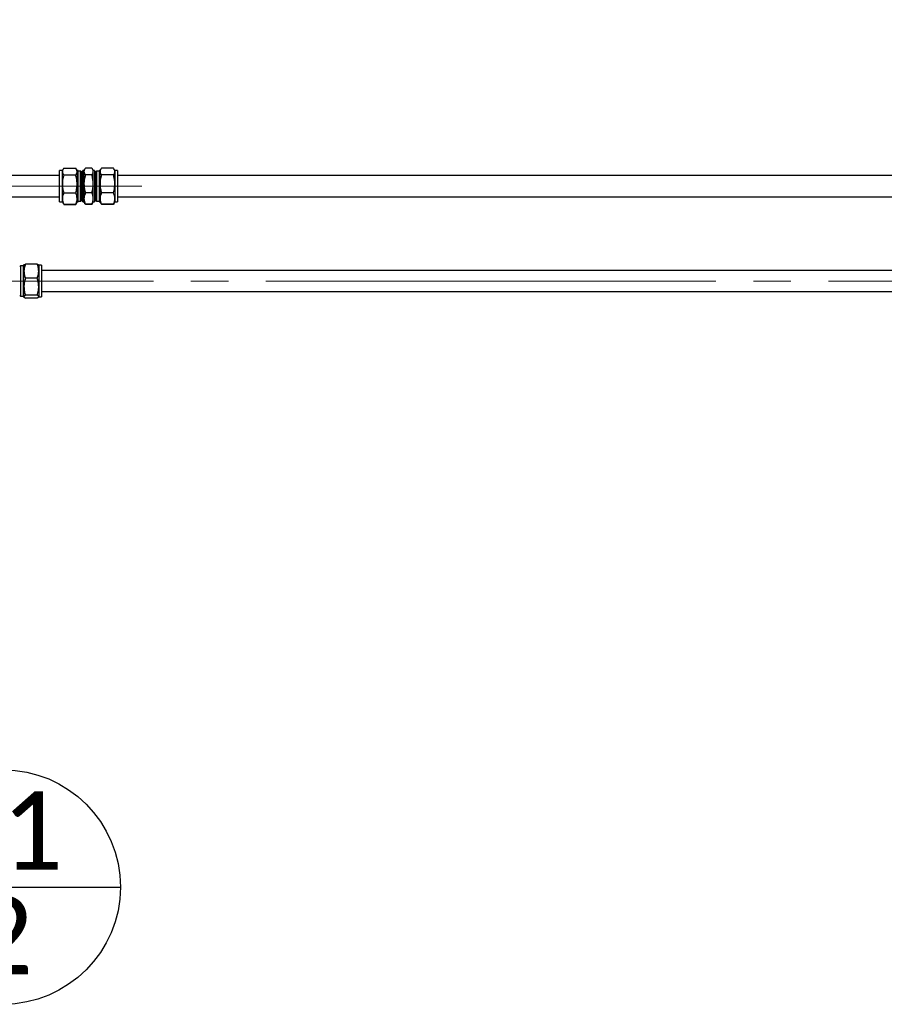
# Paper-space layout 'Sheet1' of a CAD drawing. Header units: millimetres. Extents: x 0 to 23548, y 0 to 16632.
# Tile 86 of 143: x 4478 to 5298, y 13825 to 14760. Entities that reach past the tile are written whole.
import ezdxf

# ---------------------------------------------------------------- set-up
doc = ezdxf.new("R2010")
doc.units = ezdxf.units.MM
doc.linetypes.add('SLD-Mista-longa', pattern=[19.05, 15.24, -1.27, 1.27, -1.27])
doc.linetypes.add('SLD-Sólida', pattern=[0])
doc.layers.add('DETALHAMENTO', color=8, linetype='SLD-Sólida')
doc.styles.add('SLDTEXTSTYLE2', font='CALIBRI.TTF')
doc.dimstyles.new('SLDDIMSTYLE1', dxfattribs={"dimtxt": 72.8, "dimasz": 49, "dimexe": 0, "dimexo": 0.0625, "dimgap": 18.2, "dimtad": 1, "dimdec": 0, "dimrnd": 1e-09, "dimzin": 12, "dimdsep": 46, "dimtxsty": 'SLDTEXTSTYLE2', "dimsah": 1, "dimcen": 0.09, "dimadec": 0, "dimazin": 3, "dimtfac": 1, "dimtdec": 0, "dimtofl": 0, "dimtmove": 0, "dimatfit": 3, "dimfxl": 0, "dimfrac": 2, "dimtolj": 1, "dimtzin": 12, "dimarcsym": 0})

# ---------------------------------------------------------------- blocks, each defined once
blk = doc.blocks.new('_D_30')
at = {"layer": 'DETALHAMENTO', "ltscale": 28}
for p, q in [((2538.11, 14629.68), (2538.11, 14892.86)), ((7842.77, 14638.06), (7842.77, 14892.86)), ((7842.77, 14864.86), (2538.11, 14864.86))]:
    blk.add_line(p, q, dxfattribs=at)
for points in [[(2538.11, 14864.86), (2587.11, 14852.96), (2587.11, 14876.76)], [(7842.77, 14864.86), (7793.77, 14876.76), (7793.77, 14852.96)]]:
    blk.add_solid(points, dxfattribs=at)
at = {"layer": 'DETALHAMENTO', "ltscale": 28, "insert": (5091.95, 14961.93), "char_height": 72.8, "attachment_point": 1, "style": 'SLDTEXTSTYLE2'}
blk.add_mtext('5305', dxfattribs=at)
blk = doc.blocks.new('_D_31')
at = {"layer": 'DETALHAMENTO', "ltscale": 28}
for p, q in [((2482.11, 14629.68), (2482.11, 15015.68)), ((7842.77, 14638.06), (7842.77, 15015.68)), ((2482.11, 14987.68), (7842.77, 14987.68))]:
    blk.add_line(p, q, dxfattribs=at)
for points in [[(2482.11, 14987.68), (2531.11, 14975.78), (2531.11, 14999.58)], [(7842.77, 14987.68), (7793.77, 14999.58), (7793.77, 14975.78)]]:
    blk.add_solid(points, dxfattribs=at)
at = {"layer": 'DETALHAMENTO', "ltscale": 28, "insert": (5063.95, 15084.75), "char_height": 72.8, "attachment_point": 1, "style": 'SLDTEXTSTYLE2'}
blk.add_mtext('5361', dxfattribs=at)
blk = doc.blocks.new('SW_NOTE_0_21')
at = {"layer": 'DETALHAMENTO', "color": 0, "ltscale": 28}
blk.add_line((-111.32, -111.26), (111.19, -111.26), dxfattribs=at)
blk.add_circle((-0.07, -111.26), 111.26, dxfattribs=at)
at = {"layer": 'DETALHAMENTO', "color": 0, "ltscale": 28, "attachment_point": 2, "style": 'SLDTEXTSTYLE2'}
for s, insert, char_height in [('11', (-1.53, -20.54), 74.083), ('2', (-0.8, -120.05), 74.08)]:
    blk.add_mtext(s, dxfattribs=dict(at, insert=insert, char_height=char_height))

psp = doc.layouts.new('Sheet1')

# ---------------------------------------------------------------- linework, layer by layer
at = {"color": 7, "linetype": 'SLD-Sólida', "lineweight": 25, "ltscale": 28}
for p, q in [((4516.105, 14611.684), (2578.105, 14611.684)), ((4518.73, 14616.684), (4516.105, 14616.684)), ((4516.105, 14596.084), (4516.105, 14616.684)), ((4519.405, 14617.852), (4518.73, 14616.684)), ((4518.73, 14615.599), (4518.73, 14616.684)), ((4518.73, 14603.792), (4518.73, 14615.599)), ((4520.07, 14618.917), (4531.39, 14618.917)), ((4520.07, 14618.832), (4531.39, 14618.832)), ((4520.07, 14612.367), (4531.39, 14612.367)), ((4532.73, 14616.684), (4532.055, 14617.852)), ((4533.605, 14616.684), (4532.73, 14616.684)), ((4532.73, 14616.684), (4532.73, 14615.599)), ((4532.73, 14615.599), (4532.73, 14603.792)), ((4533.605, 14596.084), (4533.605, 14616.684)), ((4535.999, 14615.971), (4533.605, 14615.971)), ((4536.755, 14615.215), (4535.999, 14615.971)), ((4535.999, 14596.35), (4535.999, 14615.971)), ((4538.105, 14615.215), (4536.755, 14615.215)), ((4536.755, 14596.632), (4536.755, 14615.215)), ((4539.205, 14616.684), (4538.105, 14616.684)), ((4538.105, 14586.684), (4538.105, 14616.684)), ((4539.88, 14617.852), (4539.205, 14616.684)), ((4539.205, 14616.684), (4539.205, 14615.599)), ((4539.205, 14615.599), (4539.205, 14603.792)), ((4546.665, 14618.917), (4540.545, 14618.917)), ((4546.665, 14618.832), (4540.545, 14618.832)), ((4546.665, 14612.367), (4540.545, 14612.367)), ((4548.005, 14616.684), (4547.33, 14617.852)), ((4549.105, 14616.684), (4548.005, 14616.684)), ((4548.005, 14615.599), (4548.005, 14616.684)), ((4548.005, 14603.792), (4548.005, 14615.599)), ((4549.105, 14616.684), (4549.105, 14586.684)), ((4550.455, 14615.215), (4549.105, 14615.215)), ((4551.211, 14615.971), (4550.455, 14615.215)), ((4550.455, 14615.215), (4550.455, 14588.152)), ((4553.605, 14615.971), (4551.211, 14615.971)), ((4551.211, 14615.971), (4551.211, 14587.396)), ((4554.48, 14616.684), (4553.605, 14616.684)), ((4553.605, 14616.684), (4553.605, 14586.684)), ((4555.155, 14617.852), (4554.48, 14616.684)), ((4554.48, 14615.599), (4554.48, 14616.684)), ((4554.48, 14603.792), (4554.48, 14615.599)), ((4567.14, 14618.917), (4555.82, 14618.917)), ((4567.14, 14618.832), (4555.82, 14618.832)), ((4567.14, 14612.367), (4555.82, 14612.367)), ((4568.48, 14616.684), (4567.805, 14617.852)), ((4571.105, 14616.684), (4568.48, 14616.684)), ((4568.48, 14616.684), (4568.48, 14615.599)), ((4568.48, 14615.599), (4568.48, 14603.792)), ((4571.105, 14616.684), (4571.105, 14586.684)), ((6062.769, 14611.684), (4571.105, 14611.684)), ((4518.73, 14589.877), (4518.73, 14603.792)), ((4532.73, 14603.792), (4532.73, 14589.877)), ((4539.205, 14603.792), (4539.205, 14589.877)), ((4548.005, 14589.877), (4548.005, 14603.792)), ((4554.48, 14589.877), (4554.48, 14603.792)), ((4568.48, 14603.792), (4568.48, 14589.877)), ((2578.105, 14591.684), (4516.105, 14591.684)), ((4516.105, 14586.684), (4516.105, 14596.084)), ((4520.07, 14595.218), (4531.39, 14595.218)), ((4533.605, 14586.684), (4533.605, 14596.084)), ((4535.999, 14587.396), (4535.999, 14596.35)), ((4536.755, 14588.152), (4536.755, 14596.632)), ((4546.665, 14595.218), (4540.545, 14595.218)), ((4567.14, 14595.218), (4555.82, 14595.218)), ((4571.105, 14591.684), (6062.769, 14591.684)), ((4516.105, 14586.684), (4518.73, 14586.684)), ((4518.73, 14586.684), (4518.73, 14589.877)), ((4518.73, 14586.684), (4519.405, 14585.515)), ((4519.405, 14585.515), (4519.569, 14585.231)), ((4520.07, 14584.535), (4531.39, 14584.535)), ((4520.07, 14584.45), (4531.39, 14584.45)), ((4532.013, 14585.532), (4531.39, 14584.535)), ((4531.885, 14585.25), (4532.002, 14585.44)), ((4531.891, 14585.231), (4532.055, 14585.515)), ((4532.055, 14585.515), (4532.73, 14586.684)), ((4532.73, 14589.877), (4532.73, 14586.684)), ((4532.73, 14586.684), (4533.605, 14586.684)), ((4533.605, 14587.396), (4535.999, 14587.396)), ((4535.999, 14587.396), (4536.755, 14588.152)), ((4536.755, 14588.152), (4538.105, 14588.152)), ((4538.105, 14586.684), (4539.205, 14586.684)), ((4539.205, 14589.877), (4539.205, 14586.684)), ((4539.205, 14586.684), (4539.88, 14585.515)), ((4539.88, 14585.515), (4540.044, 14585.231)), ((4546.665, 14584.535), (4540.545, 14584.535)), ((4546.665, 14584.45), (4540.545, 14584.45)), ((4547.288, 14585.532), (4546.665, 14584.535)), ((4547.16, 14585.25), (4547.277, 14585.44)), ((4547.166, 14585.231), (4547.33, 14585.515)), ((4547.33, 14585.515), (4548.005, 14586.684)), ((4548.005, 14586.684), (4548.005, 14589.877)), ((4548.005, 14586.684), (4549.105, 14586.684)), ((4549.105, 14588.152), (4550.455, 14588.152)), ((4550.455, 14588.152), (4551.211, 14587.396)), ((4551.211, 14587.396), (4553.605, 14587.396)), ((4553.605, 14586.684), (4554.48, 14586.684)), ((4554.48, 14586.684), (4554.48, 14589.877)), ((4554.48, 14586.684), (4555.155, 14585.515)), ((4555.155, 14585.515), (4555.319, 14585.231)), ((4567.14, 14584.535), (4555.82, 14584.535)), ((4567.14, 14584.45), (4555.82, 14584.45)), ((4567.763, 14585.532), (4567.14, 14584.535)), ((4567.635, 14585.25), (4567.752, 14585.44)), ((4567.641, 14585.231), (4567.805, 14585.515)), ((4567.805, 14585.515), (4568.48, 14586.684)), ((4568.48, 14589.877), (4568.48, 14586.684)), ((4568.48, 14586.684), (4571.105, 14586.684)), ((4482.316, 14526.684), (4481.441, 14526.684)), ((4481.441, 14526.684), (4481.441, 14496.684)), ((4482.417, 14526.858), (4482.316, 14526.684)), ((4482.316, 14521.062), (4482.316, 14526.684)), ((4494.977, 14527.821), (4483.656, 14527.821)), ((4496.316, 14526.684), (4496.216, 14526.858)), ((4498.941, 14526.684), (4496.316, 14526.684)), ((4496.316, 14526.684), (4496.316, 14521.062)), ((4498.941, 14526.684), (4498.941, 14496.684)), ((4479.047, 14525.971), (4478.291, 14525.215)), ((4481.441, 14525.971), (4479.047, 14525.971)), ((4479.047, 14525.971), (4479.047, 14497.396)), ((4482.316, 14506.234), (4482.316, 14521.062)), ((4496.316, 14521.062), (4496.316, 14506.234)), ((5990.605, 14521.684), (4498.941, 14521.684)), ((4494.977, 14514.302), (4483.656, 14514.302)), ((4478.291, 14498.152), (4479.047, 14497.396)), ((4482.316, 14496.856), (4482.316, 14506.234)), ((4494.977, 14498.165), (4483.656, 14498.165)), ((4496.316, 14506.234), (4496.316, 14496.856)), ((4498.941, 14501.684), (5990.605, 14501.684)), ((4479.047, 14497.396), (4481.441, 14497.396)), ((4481.441, 14496.684), (4482.316, 14496.684)), ((4482.316, 14496.684), (4482.316, 14496.856)), ((4482.316, 14496.684), (4482.417, 14496.509)), ((4494.977, 14495.547), (4483.656, 14495.547)), ((4496.216, 14496.509), (4496.316, 14496.684)), ((4496.316, 14496.856), (4496.316, 14496.684)), ((4496.316, 14496.684), (4498.941, 14496.684))]:
    psp.add_line(p, q, dxfattribs=at)
for points, knots in [([(4520.07, 14618.832), (4519.839, 14618.512), (4519.396, 14617.897), (4518.865, 14616.819), (4518.781, 14616.057), (4518.73, 14615.599)], [0, 0, 0, 0, 0.3030737, 0.5821129, 1, 1, 1, 1]), ([(4518.73, 14615.599), (4518.809, 14615.013), (4518.957, 14613.918), (4519.717, 14612.859), (4520.07, 14612.367)], [0, 0, 0, 0, 0.5352511, 1, 1, 1, 1]), ([(4520.07, 14612.367), (4519.839, 14611.518), (4519.396, 14609.887), (4518.865, 14607.028), (4518.781, 14605.005), (4518.73, 14603.792)], [0, 0, 0, 0, 0.3030737, 0.5821129, 1, 1, 1, 1]), ([(4532.73, 14615.599), (4532.651, 14616.186), (4532.504, 14617.281), (4531.744, 14618.34), (4531.39, 14618.832)], [0, 0, 0, 0, 0.5352511, 1, 1, 1, 1]), ([(4531.39, 14612.367), (4531.621, 14612.687), (4532.064, 14613.302), (4532.595, 14614.38), (4532.679, 14615.142), (4532.73, 14615.599)], [0, 0, 0, 0, 0.3030737, 0.5821129, 1, 1, 1, 1]), ([(4532.73, 14603.792), (4532.651, 14605.348), (4532.504, 14608.253), (4531.744, 14611.061), (4531.39, 14612.367)], [0, 0, 0, 0, 0.5352511, 1, 1, 1, 1]), ([(4540.545, 14618.832), (4540.314, 14618.512), (4539.871, 14617.897), (4539.34, 14616.819), (4539.256, 14616.057), (4539.205, 14615.599)], [0, 0, 0, 0, 0.3030737, 0.5821129, 1, 1, 1, 1]), ([(4539.205, 14615.599), (4539.284, 14615.013), (4539.432, 14613.918), (4540.192, 14612.859), (4540.545, 14612.367)], [0, 0, 0, 0, 0.5352511, 1, 1, 1, 1]), ([(4540.545, 14612.367), (4540.314, 14611.518), (4539.871, 14609.887), (4539.34, 14607.028), (4539.256, 14605.005), (4539.205, 14603.792)], [0, 0, 0, 0, 0.3030737, 0.5821129, 1, 1, 1, 1]), ([(4548.005, 14615.599), (4547.926, 14616.186), (4547.779, 14617.281), (4547.019, 14618.34), (4546.665, 14618.832)], [0, 0, 0, 0, 0.5352511, 1, 1, 1, 1]), ([(4546.665, 14612.367), (4546.896, 14612.687), (4547.339, 14613.302), (4547.87, 14614.38), (4547.954, 14615.142), (4548.005, 14615.599)], [0, 0, 0, 0, 0.3030737, 0.5821129, 1, 1, 1, 1]), ([(4548.005, 14603.792), (4547.926, 14605.348), (4547.779, 14608.253), (4547.019, 14611.061), (4546.665, 14612.367)], [0, 0, 0, 0, 0.5352511, 1, 1, 1, 1]), ([(4555.82, 14618.832), (4555.589, 14618.512), (4555.146, 14617.897), (4554.615, 14616.819), (4554.531, 14616.057), (4554.48, 14615.599)], [0, 0, 0, 0, 0.3030737, 0.5821129, 1, 1, 1, 1]), ([(4554.48, 14615.599), (4554.559, 14615.013), (4554.707, 14613.918), (4555.467, 14612.859), (4555.82, 14612.367)], [0, 0, 0, 0, 0.5352511, 1, 1, 1, 1]), ([(4555.82, 14612.367), (4555.589, 14611.518), (4555.146, 14609.887), (4554.615, 14607.028), (4554.531, 14605.005), (4554.48, 14603.792)], [0, 0, 0, 0, 0.3030737, 0.5821129, 1, 1, 1, 1]), ([(4568.48, 14615.599), (4568.401, 14616.186), (4568.254, 14617.281), (4567.494, 14618.34), (4567.14, 14618.832)], [0, 0, 0, 0, 0.5352511, 1, 1, 1, 1]), ([(4567.14, 14612.367), (4567.371, 14612.687), (4567.814, 14613.302), (4568.345, 14614.38), (4568.429, 14615.142), (4568.48, 14615.599)], [0, 0, 0, 0, 0.3030737, 0.5821129, 1, 1, 1, 1]), ([(4568.48, 14603.792), (4568.401, 14605.348), (4568.254, 14608.253), (4567.494, 14611.061), (4567.14, 14612.367)], [0, 0, 0, 0, 0.5352511, 1, 1, 1, 1]), ([(4518.73, 14603.792), (4518.809, 14602.237), (4518.957, 14599.332), (4519.717, 14596.524), (4520.07, 14595.218)], [0, 0, 0, 0, 0.5352511, 1, 1, 1, 1]), ([(4531.39, 14595.218), (4531.621, 14596.067), (4532.064, 14597.698), (4532.595, 14600.557), (4532.679, 14602.58), (4532.73, 14603.792)], [0, 0, 0, 0, 0.3030737, 0.5821129, 1, 1, 1, 1]), ([(4539.205, 14603.792), (4539.284, 14602.237), (4539.432, 14599.332), (4540.192, 14596.524), (4540.545, 14595.218)], [0, 0, 0, 0, 0.5352511, 1, 1, 1, 1]), ([(4546.665, 14595.218), (4546.896, 14596.067), (4547.339, 14597.698), (4547.87, 14600.557), (4547.954, 14602.58), (4548.005, 14603.792)], [0, 0, 0, 0, 0.3030737, 0.5821129, 1, 1, 1, 1]), ([(4554.48, 14603.792), (4554.559, 14602.237), (4554.707, 14599.332), (4555.467, 14596.524), (4555.82, 14595.218)], [0, 0, 0, 0, 0.5352511, 1, 1, 1, 1]), ([(4567.14, 14595.218), (4567.371, 14596.067), (4567.814, 14597.698), (4568.345, 14600.557), (4568.429, 14602.58), (4568.48, 14603.792)], [0, 0, 0, 0, 0.3030737, 0.5821129, 1, 1, 1, 1]), ([(4520.07, 14595.218), (4519.839, 14594.689), (4519.396, 14593.674), (4518.865, 14591.892), (4518.781, 14590.632), (4518.73, 14589.877)], [0, 0, 0, 0, 0.3030737, 0.5821129, 1, 1, 1, 1]), ([(4532.73, 14589.877), (4532.651, 14590.845), (4532.504, 14592.655), (4531.744, 14594.405), (4531.39, 14595.218)], [0, 0, 0, 0, 0.5352511, 1, 1, 1, 1]), ([(4540.545, 14595.218), (4540.314, 14594.689), (4539.871, 14593.674), (4539.34, 14591.892), (4539.256, 14590.632), (4539.205, 14589.877)], [0, 0, 0, 0, 0.3030737, 0.5821129, 1, 1, 1, 1]), ([(4548.005, 14589.877), (4547.926, 14590.845), (4547.779, 14592.655), (4547.019, 14594.405), (4546.665, 14595.218)], [0, 0, 0, 0, 0.53525105, 1, 1, 1, 1]), ([(4555.82, 14595.218), (4555.589, 14594.689), (4555.146, 14593.674), (4554.615, 14591.892), (4554.531, 14590.632), (4554.48, 14589.877)], [0, 0, 0, 0, 0.30307373, 0.58211286, 1, 1, 1, 1]), ([(4568.48, 14589.877), (4568.401, 14590.845), (4568.254, 14592.655), (4567.494, 14594.405), (4567.14, 14595.218)], [0, 0, 0, 0, 0.5352511, 1, 1, 1, 1]), ([(4518.73, 14589.877), (4518.809, 14588.908), (4518.957, 14587.098), (4519.717, 14585.348), (4520.07, 14584.535)], [0, 0, 0, 0, 0.5352511, 1, 1, 1, 1]), ([(4520.07, 14584.535), (4519.82, 14584.854), (4519.565, 14585.18), (4519.407, 14585.514), (4519.404, 14585.521)], [0, 0, 0, 0, 0.9777084, 1, 1, 1, 1]), ([(4531.39, 14584.535), (4531.621, 14585.064), (4532.064, 14586.08), (4532.595, 14587.861), (4532.679, 14589.121), (4532.73, 14589.877)], [0, 0, 0, 0, 0.3030737, 0.5821129, 1, 1, 1, 1]), ([(4539.205, 14589.877), (4539.284, 14588.908), (4539.432, 14587.098), (4540.192, 14585.348), (4540.545, 14584.535)], [0, 0, 0, 0, 0.5352511, 1, 1, 1, 1]), ([(4540.545, 14584.535), (4540.295, 14584.854), (4540.04, 14585.18), (4539.882, 14585.514), (4539.879, 14585.521)], [0, 0, 0, 0, 0.9777084, 1, 1, 1, 1]), ([(4546.665, 14584.535), (4546.896, 14585.064), (4547.339, 14586.08), (4547.87, 14587.861), (4547.954, 14589.121), (4548.005, 14589.877)], [0, 0, 0, 0, 0.3030737, 0.5821129, 1, 1, 1, 1]), ([(4554.48, 14589.877), (4554.559, 14588.908), (4554.707, 14587.098), (4555.467, 14585.348), (4555.82, 14584.535)], [0, 0, 0, 0, 0.5352511, 1, 1, 1, 1]), ([(4555.82, 14584.535), (4555.57, 14584.854), (4555.315, 14585.18), (4555.157, 14585.514), (4555.154, 14585.521)], [0, 0, 0, 0, 0.9777084, 1, 1, 1, 1]), ([(4567.14, 14584.535), (4567.371, 14585.064), (4567.814, 14586.08), (4568.345, 14587.861), (4568.429, 14589.121), (4568.48, 14589.877)], [0, 0, 0, 0, 0.3030737, 0.5821129, 1, 1, 1, 1]), ([(4483.656, 14527.821), (4483.425, 14527.151), (4482.982, 14525.866), (4482.452, 14523.612), (4482.367, 14522.018), (4482.316, 14521.062)], [0, 0, 0, 0, 0.3030737, 0.5821129, 1, 1, 1, 1]), ([(4482.517, 14526.855), (4482.567, 14526.977), (4482.701, 14527.305), (4483.287, 14527.622), (4483.656, 14527.821)], [0, 0, 0, 0, 0.3718417, 1, 1, 1, 1]), ([(4496.316, 14521.062), (4496.237, 14522.287), (4496.09, 14524.578), (4495.33, 14526.792), (4494.977, 14527.821)], [0, 0, 0, 0, 0.5352511, 1, 1, 1, 1]), ([(4494.977, 14527.821), (4495.205, 14527.691), (4495.642, 14527.442), (4496.067, 14527.119), (4496.134, 14526.926), (4496.158, 14526.856)], [0, 0, 0, 0, 0.409502, 0.7865293, 1, 1, 1, 1]), ([(4482.316, 14521.062), (4482.395, 14519.836), (4482.543, 14517.545), (4483.303, 14515.331), (4483.656, 14514.302)], [0, 0, 0, 0, 0.5352511, 1, 1, 1, 1]), ([(4494.977, 14514.302), (4495.207, 14514.972), (4495.65, 14516.257), (4496.181, 14518.511), (4496.266, 14520.105), (4496.316, 14521.062)], [0, 0, 0, 0, 0.3030737, 0.5821129, 1, 1, 1, 1]), ([(4483.656, 14514.302), (4483.425, 14513.504), (4482.982, 14511.969), (4482.452, 14509.278), (4482.367, 14507.375), (4482.316, 14506.234)], [0, 0, 0, 0, 0.3030737, 0.5821129, 1, 1, 1, 1]), ([(4496.316, 14506.234), (4496.237, 14507.697), (4496.09, 14510.431), (4495.33, 14513.074), (4494.977, 14514.302)], [0, 0, 0, 0, 0.5352511, 1, 1, 1, 1]), ([(4482.316, 14506.234), (4482.395, 14504.771), (4482.543, 14502.037), (4483.303, 14499.394), (4483.656, 14498.165)], [0, 0, 0, 0, 0.5352511, 1, 1, 1, 1]), ([(4483.656, 14498.165), (4483.425, 14498.036), (4482.982, 14497.787), (4482.452, 14497.35), (4482.367, 14497.041), (4482.316, 14496.856)], [0, 0, 0, 0, 0.3030737, 0.5821129, 1, 1, 1, 1]), ([(4494.977, 14498.165), (4495.207, 14498.964), (4495.65, 14500.499), (4496.181, 14503.189), (4496.266, 14505.093), (4496.316, 14506.234)], [0, 0, 0, 0, 0.3030737, 0.5821129, 1, 1, 1, 1]), ([(4496.316, 14496.856), (4496.237, 14497.094), (4496.09, 14497.537), (4495.33, 14497.966), (4494.977, 14498.165)], [0, 0, 0, 0, 0.5352511, 1, 1, 1, 1]), ([(4482.316, 14496.856), (4482.395, 14496.619), (4482.543, 14496.175), (4483.303, 14495.746), (4483.656, 14495.547)], [0, 0, 0, 0, 0.5352511, 1, 1, 1, 1]), ([(4494.977, 14495.547), (4495.207, 14495.676), (4495.65, 14495.925), (4496.181, 14496.362), (4496.266, 14496.671), (4496.316, 14496.856)], [0, 0, 0, 0, 0.3030737, 0.5821129, 1, 1, 1, 1])]:
    psp.add_open_spline(points, degree=3, knots=knots, dxfattribs=at)
at = {"layer": 'DETALHAMENTO', "linetype": 'SLD-Mista-longa', "lineweight": 18, "ltscale": 28}
for p, q in [((2578.105, 14601.684), (4594.105, 14601.684)), ((2578.105, 14511.684), (5980.887, 14511.684))]:
    psp.add_line(p, q, dxfattribs=at)

# ---------------------------------------------------------------- block references
at = {"layer": 'DETALHAMENTO', "ltscale": 28}
psp.add_blockref('SW_NOTE_0_21', (4462.568, 14047.995), dxfattribs=at)

# ---------------------------------------------------------------- dimensions: what is measured, and where the dimension line sits
for base, p1, p2, picture, middle in [((7842.769, 14987.684), (2482.105, 14601.684), (7842.769, 14610.061), '_D_31', (5162.437, 14987.684)), ((2538.105, 14864.863), (7842.769, 14610.061), (2538.105, 14601.684), '_D_30', (5190.437, 14864.863))]:
    dim = psp.add_linear_dim(base=base, p1=p1, p2=p2, dimstyle='SLDDIMSTYLE1', dxfattribs=at)
    dim.commit()
    dim.dimension.update_dxf_attribs({"geometry": picture, "text_midpoint": middle, "dimtype": 160})

doc.saveas('drawing.dxf')
